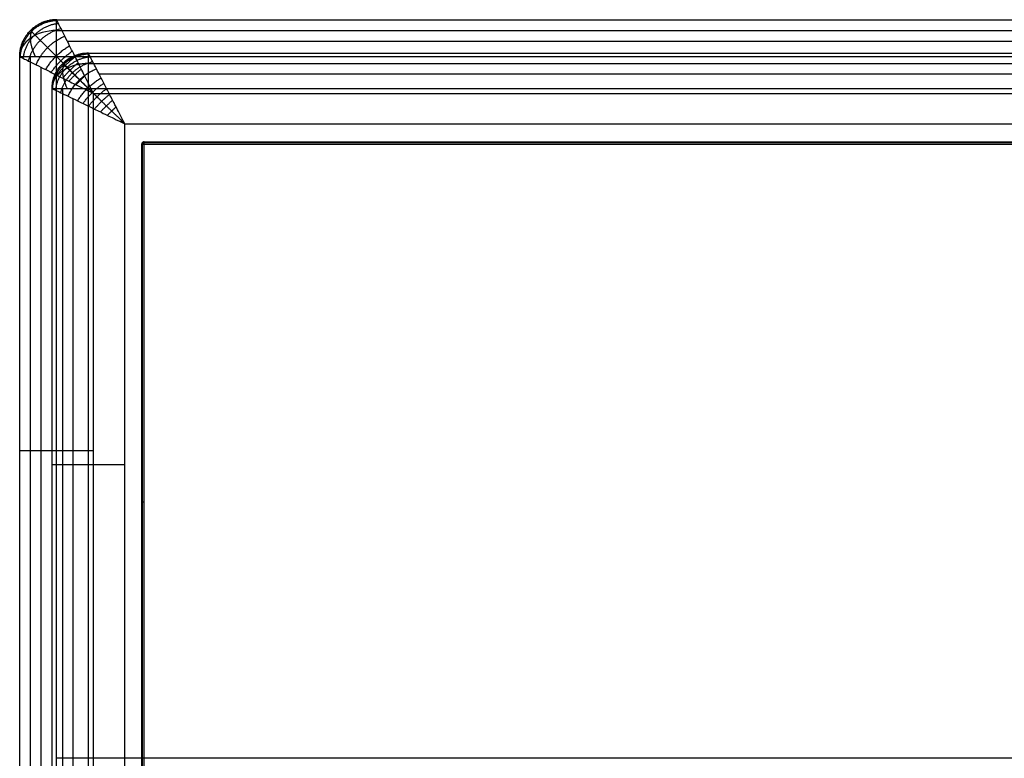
# Model space of a CAD drawing. Header units: millimetres. Extents: x -1945 to -345, y -300 to 300.
# Tile 2 of 4: x -1945 to -1545, y 0 to 300. Entities that reach past the tile are written whole.
import ezdxf

# ---------------------------------------------------------------- set-up
doc = ezdxf.new("R2010")
doc.units = ezdxf.units.MM
for name, color, linetype, true_color in [('Calque 02', 7, 'Continuous', 0x7d26cd), ('Calque 04', 7, 'Continuous', 0x007f00), ('Défaut', 7, 'Continuous', 0x000000)]:
    doc.layers.add(name, color=color, linetype=linetype, true_color=true_color)

msp = doc.modelspace()

# ---------------------------------------------------------------- linework, layer by layer
at = {"layer": 'Calque 02'}
for p, q in [((-1917.05, -33.23, 1184.19), (-1917.05, 272.25, 1184.19)), ((-1902.29, -18.91, 1264.64), (-1902.29, 257.93, 1264.64))]:
    msp.add_line(p, q, dxfattribs=at)
for points, weights in [([(-1917.05, 286.57, 1188.5), (-1931.8, 286.57, 1188.5), (-1931.8, 272.25, 1188.5)], [1, 0.707106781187, 1]), ([(-1917.05, 286.57, 1256.02), (-1931.8, 286.57, 1256.02), (-1931.8, 272.25, 1256.02)], [1, 0.707106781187, 1]), ([(-1931.8, 272.25, 1222.26), (-1931.8, 286.57, 1222.26), (-1917.05, 286.57, 1222.26)], [1, 0.707106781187, 1]), ([(-1931.5, 272.1, 1257.25), (-1931.21, 285.99, 1257.84), (-1916.89, 286.28, 1257.25)], [1, 0.714264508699, 1]), ([(-1930.34, 271.54, 1258.7), (-1929.11, 283.96, 1259.8), (-1916.32, 285.16, 1258.7)], [1, 0.740352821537, 1]), ([(-1917.05, 272.25, 1184.19), (-1917.05, 286.57, 1184.19), (-1917.05, 286.57, 1188.5)], [1, 0.707106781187, 1]), ([(-1928.26, 270.53, 1260.12), (-1925.87, 280.81, 1261.41), (-1915.27, 283.13, 1260.12)], [1, 0.782853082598, 1]), ([(-1925.65, 283.88, 1188.5), (-1929.89, 280.93, 1185.89), (-1925.65, 272.25, 1185)], [0.938657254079, 0.768449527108, 0.938657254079]), ([(-1925.25, 269.07, 1261.44), (-1922, 277.06, 1262.61), (-1913.77, 280.21, 1261.44)], [1, 0.835128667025, 1]), ([(-1921.42, 267.21, 1262.59), (-1917.91, 273.09, 1263.46), (-1911.85, 276.49, 1262.59)], [1, 0.888807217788, 1]), ([(-1931.8, 272.25, 1188.5), (-1931.8, 272.25, 1184.19), (-1917.05, 272.25, 1184.19)], [1, 0.707106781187, 1]), ([(-1919.23, 266.15, 1263.08), (-1915.83, 271.07, 1263.78), (-1910.76, 274.37, 1263.08)], [1, 0.913894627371, 1]), ([(-1916.96, 265.05, 1263.5), (-1913.81, 269.11, 1264.03), (-1909.63, 272.17, 1263.5)], [1, 0.936182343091, 1]), ([(-1914.58, 263.89, 1263.86), (-1911.79, 267.15, 1264.23), (-1908.43, 269.86, 1263.86)], [1, 0.955716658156, 1]), ([(-1912.13, 262.7, 1264.15), (-1909.81, 265.23, 1264.39), (-1907.21, 267.48, 1264.15)], [1, 0.971818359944, 1]), ([(-1909.3, 261.33, 1264.39), (-1907.6, 263.08, 1264.5), (-1905.79, 264.74, 1264.39)], [1, 0.982903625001, 1]), ([(-1931.8, 119.51, 1256.02), (-1931.8, 119.51, 1264.64), (-1902.29, 119.51, 1264.64)], [1, 0.707106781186, 1]), ([(-1931.8, 119.51, 1188.5), (-1931.8, 119.51, 1184.19), (-1917.05, 119.51, 1184.19)], [1, 0.707106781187, 1])]:
    msp.add_rational_spline(points, weights, degree=2, dxfattribs=at)
for points in [[(-1917.05, 286.57, 1188.5), (-1917.05, 286.57, 1222.26), (-1917.05, 286.57, 1256.02)], [(-1917.05, 286.57, 1256.02), (-1260.52, 286.57, 1256.02), (-603.99, 286.57, 1256.02)], [(-1917.05, 286.57, 1188.5), (-1260.52, 286.57, 1188.5), (-603.99, 286.57, 1188.5)], [(-1917.05, 286.57, 1224.41), (-1260.52, 286.57, 1224.41), (-603.99, 286.57, 1224.41)], [(-1927.48, 282.38, 1188.5), (-1927.48, 282.38, 1222.26), (-1927.48, 282.38, 1256.02)], [(-1917.05, 282.38, 1185.45), (-1260.52, 282.38, 1185.45), (-603.99, 282.38, 1185.45)], [(-1912.72, 278.18, 1262.12), (-1258.36, 278.18, 1262.12), (-603.99, 278.18, 1262.12)], [(-1931.8, 272.25, 1188.5), (-1931.8, 272.25, 1222.26), (-1931.8, 272.25, 1256.02)], [(-1931.8, -33.23, 1256.02), (-1931.8, 119.51, 1256.02), (-1931.8, 272.25, 1256.02)], [(-1931.8, -33.23, 1188.5), (-1931.8, 119.51, 1188.5), (-1931.8, 272.25, 1188.5)], [(-1931.8, -33.23, 1224.41), (-1931.8, 119.51, 1224.41), (-1931.8, 272.25, 1224.41)], [(-1927.48, -33.23, 1185.45), (-1927.48, 119.51, 1185.45), (-1927.48, 272.25, 1185.45)], [(-1917.05, 272.25, 1184.19), (-1260.52, 272.25, 1184.19), (-603.99, 272.25, 1184.19)], [(-1923.16, -29.04, 1262.12), (-1923.16, 119.51, 1262.12), (-1923.16, 268.06, 1262.12)], [(-1902.29, 257.93, 1264.64), (-1253.14, 257.93, 1264.64), (-603.99, 257.93, 1264.64)], [(-1931.8, 119.51, 1256.02), (-1931.8, 119.51, 1222.26), (-1931.8, 119.51, 1188.5)]]:
    msp.add_open_spline(points, degree=2, dxfattribs=at)
for points, knots in [([(-1902.29, 257.93, 1264.64), (-1904.03, 261.36, 1264.63), (-1906.14, 265.4, 1264.36), (-1907.27, 267.58, 1264.14), (-1908.44, 269.88, 1263.87), (-1909.62, 272.16, 1263.52), (-1910.77, 274.38, 1263.09), (-1912.19, 277.15, 1262.45), (-1913.77, 280.22, 1261.51), (-1915.3, 283.17, 1260.19), (-1916.36, 285.24, 1258.76), (-1916.93, 286.35, 1257.36), (-1917.05, 286.57, 1256.43), (-1917.05, 286.57, 1256.02)], [-24.679051, -24.679051, -24.679051, -24.679051, -23.093411, -21.507772, -19.680513, -17.853254, -16.063055, -14.272856, -10.867208, -7.704255, -4.806764, -2.155045, 0, 0, 0, 0]), ([(-1931.8, 272.25, 1256.02), (-1931.8, 272.25, 1256.43), (-1931.57, 272.14, 1257.36), (-1930.43, 271.59, 1258.76), (-1928.3, 270.55, 1260.19), (-1925.25, 269.07, 1261.51), (-1922.1, 267.54, 1262.45), (-1919.24, 266.16, 1263.09), (-1916.95, 265.05, 1263.52), (-1914.6, 263.9, 1263.87), (-1912.24, 262.76, 1264.14), (-1909.98, 261.66, 1264.36), (-1905.83, 259.62, 1264.63), (-1902.29, 257.93, 1264.64)], [0, 0, 0, 0, 2.155045, 4.806764, 7.704255, 10.867208, 14.272856, 16.063055, 17.853254, 19.680513, 21.507772, 23.093411, 24.679051, 24.679051, 24.679051, 24.679051])]:
    msp.add_open_spline(points, degree=3, knots=knots, dxfattribs=at)
for points, weights, degree, knots in [([(-1917.05, 282.38, 1185.45), (-1923.22, 282.38, 1185.45), (-1927.56, 279.35, 1186.36), (-1931.8, 276.4, 1187.25), (-1931.8, 272.25, 1188.5)], [0.853553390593, 0.787291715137, 0.853553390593, 0.788636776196, 0.850917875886], 2, [2.659066, 2.659066, 2.659066, 3.494069, 3.494069, 4.312121, 4.312121, 4.312121]), ([(-1927.48, 282.38, 1256.02), (-1927.48, 282.38, 1256.52), (-1927.2, 282.11, 1257.63), (-1925.87, 280.82, 1259.25), (-1923.59, 278.6, 1260.77), (-1920.63, 275.73, 1262.05), (-1917.81, 272.99, 1262.88), (-1915.4, 270.66, 1263.42), (-1913.54, 268.85, 1263.77), (-1911.66, 267.02, 1264.05), (-1909.83, 265.24, 1264.26), (-1908.09, 263.56, 1264.43), (-1904.93, 260.49, 1264.61), (-1902.29, 257.93, 1264.64)], [0.853553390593, 0.85355126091, 0.856311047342, 0.86955650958, 0.891702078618, 0.91849222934, 0.940825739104, 0.957180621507, 0.968430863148, 0.978144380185, 0.98585230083, 0.991679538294, 0.994465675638, 0.995628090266], 3, [0, 0, 0, 0, 2.155045, 4.806764, 7.704255, 10.867208, 14.272856, 16.063055, 17.853254, 19.680513, 21.507772, 23.093411, 24.679051, 24.679051, 24.679051, 24.679051])]:
    msp.add_rational_spline(points, weights, degree=degree, knots=knots, dxfattribs=at)
at = {"layer": 'Calque 04'}
for p, q in [((-1894.32, -40.87, 1143.69), (-1894.32, 249.66, 1143.69)), ((-1894.32, 249.66, 1143.69), (-625.32, 249.66, 1143.69))]:
    msp.add_line(p, q, dxfattribs=at)
for points, weights in [([(-1895.28, 249.66, 1183.71), (-1895.28, 250.55, 1183.71), (-1894.32, 250.55, 1183.71)], [1, 0.707106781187, 1]), ([(-1894.32, 250.55, 1144.78), (-1895.28, 250.55, 1144.78), (-1895.28, 249.66, 1144.78)], [1, 0.707106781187, 1]), ([(-1895.28, 249.66, 1164.24), (-1895.28, 250.55, 1164.24), (-1894.32, 250.55, 1164.24)], [1, 0.707106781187, 1]), ([(-1895.28, 249.66, 1144.78), (-1895.28, 249.66, 1143.69), (-1894.32, 249.66, 1143.69)], [1, 0.707106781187, 1]), ([(-1894.32, 250.18, 1143.89), (-1894.9, 250.43, 1144.12), (-1895.1, 250.18, 1144.77)], [0.937723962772, 0.769382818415, 0.937723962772]), ([(-1895, -40.87, 1144.01), (-1895, 104.4, 1144.01), (-1895, 249.66, 1144.01)], [0.853553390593, 0.853553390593, 0.853553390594]), ([(-1894.32, 249.66, 1143.69), (-1894.32, 250.55, 1143.69), (-1894.32, 250.55, 1144.78)], [1, 0.707106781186, 1]), ([(-1895.28, 104.4, 1144.78), (-1895.28, 104.4, 1143.69), (-1894.32, 104.4, 1143.69)], [1, 0.707106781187, 1])]:
    msp.add_rational_spline(points, weights, degree=2, dxfattribs=at)
for points in [[(-1895.28, -40.87, 1183.71), (-1895.28, 104.4, 1183.71), (-1895.28, 249.66, 1183.71)], [(-1895.28, 249.66, 1144.78), (-1895.28, 249.66, 1164.24), (-1895.28, 249.66, 1183.71)], [(-1895.28, -40.87, 1144.78), (-1895.28, 104.4, 1144.78), (-1895.28, 249.66, 1144.78)], [(-1895.28, -40.87, 1163.7), (-1895.28, 104.4, 1163.7), (-1895.28, 249.66, 1163.7)], [(-1895, 250.29, 1144.78), (-1895, 250.29, 1164.24), (-1895, 250.29, 1183.71)], [(-1894.32, 250.55, 1183.71), (-1259.82, 250.55, 1183.71), (-625.32, 250.55, 1183.71)], [(-1894.32, 250.55, 1144.78), (-1894.32, 250.55, 1164.24), (-1894.32, 250.55, 1183.71)], [(-1894.32, 250.55, 1144.78), (-1259.82, 250.55, 1144.78), (-625.32, 250.55, 1144.78)], [(-1894.32, 250.55, 1163.7), (-1259.82, 250.55, 1163.7), (-625.32, 250.55, 1163.7)], [(-1894.32, 250.29, 1144.01), (-1259.82, 250.29, 1144.01), (-625.32, 250.29, 1144.01)], [(-1895.28, 104.4, 1183.71), (-1895.28, 104.4, 1164.24), (-1895.28, 104.4, 1144.78)]]:
    msp.add_open_spline(points, degree=2, dxfattribs=at)
msp.add_rational_spline([(-1895, 249.66, 1144.01), (-1895, 250.03, 1144.01), (-1894.79, 250.29, 1144.24), (-1894.59, 250.55, 1144.46), (-1894.32, 250.55, 1144.78)], [0.853553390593, 0.787291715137, 0.853553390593, 0.788636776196, 0.850917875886], degree=2, knots=[2.659066, 2.659066, 2.659066, 3.494069, 3.494069, 4.312121, 4.312121, 4.312121], dxfattribs=at)
at = {"layer": 'Défaut'}
for p, q in [((-1929.95, -34.82, 1263.7), (-1929.95, 285.18, 1263.7)), ((-1914.95, -19.82, 1543.72), (-1914.95, 270.18, 1543.72)), ((-359.95, 0.18, 1263.7), (-1929.95, 0.18, 1263.7)), ((-374.95, 0.18, 1543.72), (-1914.95, 0.18, 1543.72))]:
    msp.add_line(p, q, dxfattribs=at)
at = {"layer": 'Défaut', "extrusion": (1, 0, 0)}
msp.add_arc((285.18, 1278.7, -1929.95), 15, 270, 0, dxfattribs=at)
at = {"layer": 'Défaut', "extrusion": (-0.701531, -0.503912, 0.503912)}
msp.add_arc((-1357.54, 398.45, 1854.56), 15, 179.9986, 250.1031, dxfattribs=at)
at = {"layer": 'Défaut', "extrusion": (0, 0.707107, 0.707107)}
msp.add_arc((1929.95, 702.52, 1105.83), 15, 270, 0, dxfattribs=at)
at = {"layer": 'Défaut'}
for points, weights in [([(-1929.95, 300.18, 1278.7), (-1944.95, 300.18, 1278.7), (-1944.95, 285.18, 1278.7)], [1, 0.707106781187, 1]), ([(-1929.95, 300.18, 1513.72), (-1944.95, 300.18, 1513.72), (-1944.95, 285.18, 1513.72)], [1, 0.707106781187, 1]), ([(-1944.95, 285.18, 1396.21), (-1944.95, 300.18, 1396.21), (-1929.95, 300.18, 1396.21)], [1, 0.707106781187, 1]), ([(-1944.64, 285.02, 1518), (-1944.34, 299.58, 1520.06), (-1929.79, 299.87, 1518)], [1, 0.714264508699, 1]), ([(-1943.47, 284.44, 1523.03), (-1942.21, 297.45, 1526.86), (-1929.21, 298.7, 1523.03)], [1, 0.740352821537, 1]), ([(-1941.35, 283.38, 1527.97), (-1938.91, 294.15, 1532.47), (-1928.15, 296.58, 1527.97)], [1, 0.782853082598, 1]), ([(-1938.28, 281.85, 1532.57), (-1934.98, 290.21, 1536.66), (-1926.62, 293.52, 1532.57)], [1, 0.835128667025, 1]), ([(-1934.39, 279.9, 1536.57), (-1930.82, 286.05, 1539.6), (-1924.67, 289.62, 1536.57)], [1, 0.888807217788, 1]), ([(-1944.95, 285.18, 1278.7), (-1944.95, 285.18, 1263.7), (-1929.95, 285.18, 1263.7)], [1, 0.707106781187, 1]), ([(-1932.17, 278.79, 1538.29), (-1928.71, 283.94, 1540.71), (-1923.56, 287.4, 1538.29)], [1, 0.913894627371, 1]), ([(-1929.86, 277.64, 1539.75), (-1926.66, 281.89, 1541.59), (-1922.4, 285.09, 1539.75)], [1, 0.936182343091, 1]), ([(-1927.44, 276.42, 1540.99), (-1924.61, 279.84, 1542.29), (-1921.19, 282.67, 1540.99)], [1, 0.955716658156, 1]), ([(-1924.95, 275.18, 1542.01), (-1922.6, 277.83, 1542.84), (-1919.95, 280.18, 1542.01)], [1, 0.971818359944, 1]), ([(-1922.07, 273.73, 1542.86), (-1920.34, 275.57, 1543.23), (-1918.5, 277.31, 1542.86)], [1, 0.982903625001, 1]), ([(-1944.95, 125.18, 1513.72), (-1944.95, 125.18, 1543.72), (-1914.95, 125.18, 1543.72)], [1, 0.707106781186, 1]), ([(-1944.95, 125.18, 1278.7), (-1944.95, 125.18, 1263.7), (-1929.95, 125.18, 1263.7)], [1, 0.707106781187, 1])]:
    msp.add_rational_spline(points, weights, degree=2, dxfattribs=at)
for points in [[(-1929.95, 300.18, 1278.7), (-1929.95, 300.18, 1396.21), (-1929.95, 300.18, 1513.72)], [(-1929.95, 300.18, 1513.72), (-1262.45, 300.18, 1513.72), (-594.95, 300.18, 1513.72)], [(-1929.95, 300.18, 1278.7), (-1262.45, 300.18, 1278.7), (-594.95, 300.18, 1278.7)], [(-1929.95, 300.18, 1403.71), (-1262.45, 300.18, 1403.71), (-594.95, 300.18, 1403.71)], [(-1940.55, 295.78, 1278.7), (-1940.55, 295.78, 1396.21), (-1940.55, 295.78, 1513.72)], [(-1929.95, 295.78, 1268.09), (-1262.45, 295.78, 1268.09), (-594.95, 295.78, 1268.09)], [(-1925.55, 291.39, 1534.93), (-1260.25, 291.39, 1534.93), (-594.95, 291.39, 1534.93)], [(-1944.95, 285.18, 1278.7), (-1944.95, 285.18, 1396.21), (-1944.95, 285.18, 1513.72)], [(-1944.95, -34.82, 1513.72), (-1944.95, 125.18, 1513.72), (-1944.95, 285.18, 1513.72)], [(-1944.95, -34.82, 1278.7), (-1944.95, 125.18, 1278.7), (-1944.95, 285.18, 1278.7)], [(-1944.95, -34.82, 1403.71), (-1944.95, 125.18, 1403.71), (-1944.95, 285.18, 1403.71)], [(-1940.55, -34.82, 1268.09), (-1940.55, 125.18, 1268.09), (-1940.55, 285.18, 1268.09)], [(-1929.95, 285.18, 1263.7), (-1262.45, 285.18, 1263.7), (-594.95, 285.18, 1263.7)], [(-1936.16, -30.43, 1534.93), (-1936.16, 125.18, 1534.93), (-1936.16, 280.78, 1534.93)], [(-1914.95, 270.18, 1543.72), (-1254.95, 270.18, 1543.72), (-594.95, 270.18, 1543.72)], [(-1944.95, 125.18, 1513.72), (-1944.95, 125.18, 1396.21), (-1944.95, 125.18, 1278.7)]]:
    msp.add_open_spline(points, degree=2, dxfattribs=at)
for points, knots in [([(-1914.95, 270.18, 1543.72), (-1916.72, 273.78, 1543.68), (-1918.85, 278, 1542.75), (-1920.01, 280.29, 1541.99), (-1921.19, 282.69, 1541.03), (-1922.4, 285.08, 1539.8), (-1923.57, 287.41, 1538.33), (-1925.01, 290.31, 1536.09), (-1926.62, 293.52, 1532.84), (-1928.17, 296.62, 1528.24), (-1929.25, 298.78, 1523.27), (-1929.83, 299.95, 1518.36), (-1929.95, 300.18, 1515.16), (-1929.95, 300.18, 1513.72)], [-24.679051, -24.679051, -24.679051, -24.679051, -23.093411, -21.507772, -19.680513, -17.853254, -16.063055, -14.272856, -10.867208, -7.704255, -4.806764, -2.155045, 0, 0, 0, 0]), ([(-1944.95, 285.18, 1513.72), (-1944.95, 285.18, 1515.16), (-1944.71, 285.06, 1518.36), (-1943.55, 284.48, 1523.27), (-1941.39, 283.4, 1528.24), (-1938.29, 281.85, 1532.84), (-1935.08, 280.24, 1536.09), (-1932.18, 278.8, 1538.33), (-1929.85, 277.63, 1539.8), (-1927.46, 276.43, 1541.03), (-1925.06, 275.24, 1541.99), (-1922.77, 274.09, 1542.75), (-1918.54, 271.95, 1543.68), (-1914.95, 270.18, 1543.72)], [0, 0, 0, 0, 2.155045, 4.806764, 7.704255, 10.867208, 14.272856, 16.063055, 17.853254, 19.680513, 21.507772, 23.093411, 24.679051, 24.679051, 24.679051, 24.679051])]:
    msp.add_open_spline(points, degree=3, knots=knots, dxfattribs=at)
msp.add_rational_spline([(-1940.55, 295.78, 1513.72), (-1940.55, 295.78, 1515.45), (-1940.27, 295.5, 1519.31), (-1938.92, 294.15, 1524.96), (-1936.6, 291.83, 1530.26), (-1933.59, 288.82, 1534.7), (-1930.72, 285.96, 1537.59), (-1928.28, 283.51, 1539.48), (-1926.38, 281.61, 1540.68), (-1924.47, 279.7, 1541.66), (-1922.61, 277.84, 1542.41), (-1920.84, 276.07, 1542.98), (-1917.63, 272.86, 1543.6), (-1914.95, 270.18, 1543.72)], [0.853553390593, 0.85355126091, 0.856311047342, 0.86955650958, 0.891702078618, 0.91849222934, 0.940825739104, 0.957180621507, 0.968430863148, 0.978144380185, 0.98585230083, 0.991679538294, 0.994465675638, 0.995628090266], degree=3, knots=[0, 0, 0, 0, 2.155045, 4.806764, 7.704255, 10.867208, 14.272856, 16.063055, 17.853254, 19.680513, 21.507772, 23.093411, 24.679051, 24.679051, 24.679051, 24.679051], dxfattribs=at)

doc.saveas('drawing.dxf')
